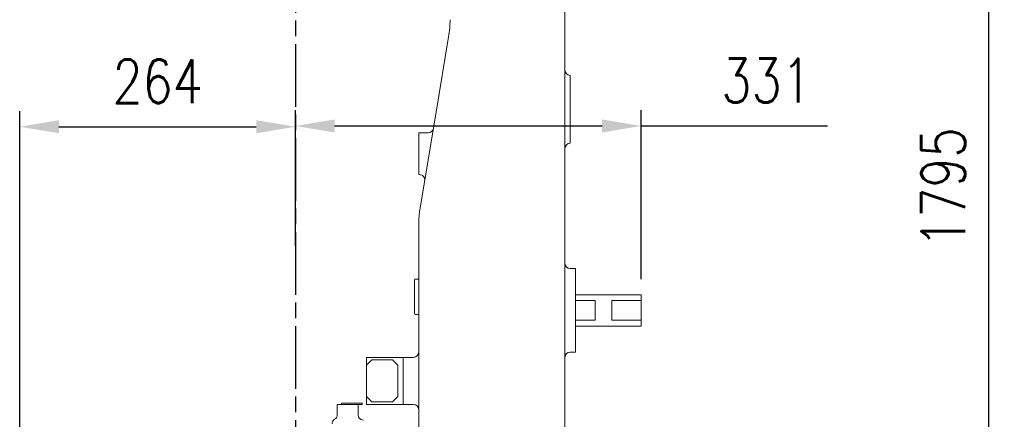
# Model space of a CAD drawing. Header units: millimetres. Extents: x 2665 to 40538, y 289 to 6965.
# Tile 44 of 68: x 7765 to 8707, y 2534 to 2917. Entities that reach past the tile are written whole.
import ezdxf

# ---------------------------------------------------------------- set-up
doc = ezdxf.new("R2010")
doc.units = ezdxf.units.MM
doc.header["$LTSCALE"] = 10
doc.linetypes.add('AM_ISO08W050x2', pattern=[9, 6, -0.75, 1.5, -0.75])
doc.linetypes.add('CENTER2', pattern=[1.125, 0.75, -0.125, 0.125, -0.125])
doc.layers.add('CEN', color=1, linetype='CENTER2', lineweight=25)
doc.layers.add('도면층1', color=1, linetype='Continuous')
doc.styles.add('HHI_Dims', font='simplex.shx', dxfattribs={"width": 0.8, "bigfont": 'whgtxt.shx'})
doc.dimstyles.new('HHI_Standard$0', dxfattribs={"dimtxt": 2.8, "dimasz": 2.5, "dimexe": 1, "dimexo": 1, "dimgap": 1.5, "dimtad": 1, "dimdsep": 46, "dimtxsty": 'HHI_Dims', "dimcen": 0, "dimclrd": 1, "dimclre": 1, "dimclrt": 1, "dimadec": 0, "dimazin": 2, "dimtp": 0.1, "dimtm": 0.1, "dimtfac": 0.65, "dimtmove": 0, "dimatfit": 3, "dimldrblk": 'OPEN30', "dimfxl": 1, "dimlwd": -1, "dimlwe": -1, "dimarcsym": 1})

# ---------------------------------------------------------------- blocks, each defined once
blk = doc.blocks.new('*D7')
at = {"layer": 'Defpoints', "color": 0, "transparency": 16777216}
for p in [(8093.84, 3653.59), (8258.84, 1858.59), (8692.46, 1858.59)]:
    blk.add_point(p, dxfattribs=at)
at = {"layer": '도면층1', "color": 1, "transparency": 16777216}
for p, q in [((8108.84, 3653.59), (8358.59, 3653.59)), ((8361.09, 3653.59), (8707.46, 3653.59)), ((8692.46, 3616.09), (8692.46, 1896.09)), ((8273.84, 1858.59), (8707.46, 1858.59))]:
    blk.add_line(p, q, dxfattribs=at)
for points in [[(8686.21, 3616.09), (8698.71, 3616.09), (8692.46, 3653.59)], [(8686.21, 1896.09), (8698.71, 1896.09), (8692.46, 1858.59)]]:
    blk.add_solid(points, dxfattribs=at)
at = {"layer": '도면층1', "color": 1, "transparency": 16777216, "insert": (8648.96, 2756.09), "char_height": 42, "attachment_point": 5, "rotation": 90, "style": 'HHI_Dims'}
blk.add_mtext('1795', dxfattribs=at)
blk = doc.blocks.new('_Open30')
at = {"color": 0, "linetype": 'ByBlock', "lineweight": -2}
for p, q in [((-1, 0.268), (0, 0)), ((0, 0), (-1, -0.268)), ((0, 0), (-1, 0))]:
    blk.add_line(p, q, dxfattribs=at)
blk = doc.blocks.new('*D8')
at = {"layer": 'Defpoints', "color": 0, "transparency": 16777216}
for p in [(8359.84, 2815.11), (8028.84, 2699.83), (8359.84, 2653.59)]:
    blk.add_point(p, dxfattribs=at)
at = {"layer": '도면층1', "color": 1, "transparency": 16777216}
for p, q in [((8028.84, 2714.83), (8028.84, 2830.11)), ((8359.84, 2668.59), (8359.84, 2830.11)), ((8066.34, 2815.11), (8322.34, 2815.11)), ((8359.84, 2815.11), (8538.34, 2815.11))]:
    blk.add_line(p, q, dxfattribs=at)
for points in [[(8066.34, 2821.36), (8066.34, 2808.86), (8028.84, 2815.11)], [(8322.34, 2821.36), (8322.34, 2808.86), (8359.84, 2815.11)]]:
    blk.add_solid(points, dxfattribs=at)
at = {"layer": '도면층1', "color": 1, "transparency": 16777216, "insert": (8479.84, 2858.61), "char_height": 42, "attachment_point": 5, "style": 'HHI_Dims'}
blk.add_mtext('331', dxfattribs=at)
blk = doc.blocks.new('*D9')
at = {"layer": 'Defpoints', "color": 0, "transparency": 16777216}
for p in [(8028.84, 2814.37), (8028.84, 2685.37), (7764.84, 2393.59)]:
    blk.add_point(p, dxfattribs=at)
at = {"layer": '도면층1', "color": 1, "transparency": 16777216}
for p, q in [((7764.84, 2408.59), (7764.84, 2829.37)), ((8028.84, 2700.37), (8028.84, 2829.37)), ((7802.34, 2814.37), (7991.34, 2814.37))]:
    blk.add_line(p, q, dxfattribs=at)
for points in [[(7802.34, 2820.62), (7802.34, 2808.12), (7764.84, 2814.37)], [(7991.34, 2820.62), (7991.34, 2808.12), (8028.84, 2814.37)]]:
    blk.add_solid(points, dxfattribs=at)
at = {"layer": '도면층1', "color": 1, "transparency": 16777216, "insert": (7896.84, 2857.87), "char_height": 42, "attachment_point": 5, "style": 'HHI_Dims'}
blk.add_mtext('264', dxfattribs=at)
blk = doc.blocks.new('front')
at = {"color": 7, "linetype": 'Continuous', "lineweight": 15}
for p, q in [((19170.34, 2250.92), (19170.34, 1736.04)), ((19175.34, 1965.76), (19175.34, 1955.76)), ((19175.34, 1955.76), (19175.34, 1910.76)), ((19030.34, 1910.76), (19030.34, 1900.76)), ((19039.44, 1910.76), (19030.34, 1910.76)), ((19175.34, 1910.76), (19175.34, 1900.76)), ((19030.34, 1900.76), (19030.34, 1880.76)), ((19030.34, 1880.76), (19030.34, 1870.76)), ((19031.1, 1870.76), (19030.34, 1870.76)), ((19030.34, 1736.04), (19030.34, 1822.49)), ((19175.34, 1780.76), (19180.34, 1780.76)), ((19180.34, 1780.76), (19180.34, 1775.76)), ((19180.34, 1775.76), (19180.34, 1705.76)), ((19026.34, 1764.22), (19026.34, 1769.76)), ((19026.34, 1760.56), (19026.34, 1764.22)), ((19027.34, 1770.76), (19029.34, 1770.76)), ((19026.34, 1747.24), (19026.34, 1760.56)), ((19180.34, 1755.76), (19243.34, 1755.76)), ((19243.34, 1755.76), (19243.34, 1750.26)), ((19026.34, 1737.91), (19026.34, 1747.24)), ((19180.34, 1750.26), (19199.34, 1750.26)), ((19199.34, 1750.26), (19199.34, 1731.26)), ((19215.34, 1750.26), (19243.34, 1750.26)), ((19215.34, 1750.26), (19215.34, 1731.26)), ((19243.34, 1731.26), (19243.34, 1750.26)), ((19027.34, 1736.91), (19029.34, 1736.91)), ((19030.34, 1640.25), (19030.34, 1736.04)), ((19199.34, 1731.26), (19180.34, 1731.26)), ((19180.34, 1725.76), (19243.34, 1725.76)), ((19243.34, 1731.26), (19215.34, 1731.26)), ((19243.34, 1731.26), (19243.34, 1725.76)), ((19180.34, 1700.76), (19175.34, 1700.76)), ((19180.34, 1705.76), (19180.34, 1700.76)), ((18980.34, 1695.76), (18980.34, 1688.26)), ((18980.34, 1695.76), (19015.34, 1695.76)), ((18985.34, 1693.26), (18980.34, 1688.26)), ((18980.34, 1688.26), (18980.34, 1658.26)), ((19005.34, 1693.26), (18985.34, 1693.26)), ((19010.34, 1688.26), (19005.34, 1693.26)), ((19010.34, 1658.26), (19010.34, 1688.26)), ((19015.34, 1695.76), (19025.34, 1695.76)), ((19015.34, 1690.76), (19015.34, 1695.76)), ((19015.34, 1655.76), (19015.34, 1690.76)), ((18952.34, 1640.14), (18952.34, 1650.76)), ((18952.34, 1650.76), (18957.34, 1650.76)), ((18956.34, 1650.76), (18956.34, 1651.76)), ((18956.34, 1651.76), (18958.34, 1651.76)), ((18967.34, 1650.76), (18957.34, 1650.76)), ((18958.34, 1651.76), (18974.34, 1651.76)), ((18967.34, 1650.76), (18972.34, 1650.76)), ((18972.34, 1650.76), (18974.34, 1650.76)), ((18972.34, 1650.76), (18972.34, 1640.14)), ((18974.34, 1651.76), (18976.34, 1651.76)), ((18976.34, 1650.76), (18974.34, 1650.76)), ((18976.34, 1651.76), (18976.34, 1650.76)), ((18980.34, 1658.26), (18985.34, 1653.26)), ((18980.34, 1658.26), (18980.34, 1650.76)), ((19015.34, 1650.76), (18980.34, 1650.76)), ((18985.34, 1653.26), (19005.34, 1653.26)), ((19005.34, 1653.26), (19010.34, 1658.26)), ((19015.34, 1650.76), (19015.34, 1655.76)), ((19025.34, 1650.76), (19015.34, 1650.76))]:
    blk.add_line(p, q, dxfattribs=at)
at = {"color": 7, "linetype": 'Continuous', "lineweight": 15, "flags": 128}
blk.add_lwpolyline([(19031.7, 1838.93), (19046.97, 1930.58), (19058.98, 2002.6)], dxfattribs=at)
at = {"color": 7, "linetype": 'Continuous', "lineweight": 15}
for centre, radius, start, end in [((18960.34, 2019.04), 100, 350.53768, 0), ((19175.34, 1970.76), 5, 180, 270), ((19039.44, 1915.76), 5, 270, 350.53768), ((19175.34, 1895.76), 5, 90, 180), ((19031.1, 1865.76), 5, 350.53768, 90), ((19130.34, 1822.49), 100, 170.53768, 180), ((19175.34, 1785.76), 5, 180, 270), ((19027.34, 1769.76), 1, 90, 180), ((19029.34, 1771.76), 1, 270, 0), ((19027.34, 1737.91), 1, 180, 270), ((19029.34, 1735.91), 1, 0, 90), ((19025.34, 1700.76), 5, 270, 0), ((19175.34, 1695.76), 5, 90, 180), ((19025.34, 1645.76), 5, 0, 90), ((18947.34, 1640.76), 5, 300, 0), ((18977.34, 1640.76), 5, 180, 270), ((18952.34, 1632.1), 5, 120, 180)]:
    blk.add_arc(centre, radius, start, end, dxfattribs=at)
for points, knots in [([(19170.34, 1736.04), (19170.34, 1729.35), (19170.34, 1715.95), (19170.34, 1695.92), (19170.34, 1676.04), (19170.34, 1656.38), (19170.34, 1643.56), (19170.34, 1637.16)], [0, 0, 0, 0, 0.199836, 0.399759, 0.600238, 0.80016, 1, 1, 1, 1]), ([(19030.34, 1618.85), (19030.34, 1619.73), (19030.34, 1626.81), (19030.34, 1633.97), (19030.34, 1640.25)], [0, 0, 0, 0, 0.1245161, 1, 1, 1, 1]), ([(19170.34, 1637.16), (19170.34, 1633.25), (19170.34, 1625.42), (19170.34, 1613.95), (19170.34, 1601.93), (19170.34, 1589.38), (19170.34, 1580.64), (19170.34, 1576.26)], [0, 0, 0, 0, 0.18541, 0.371315, 0.557919, 0.778678, 1, 1, 1, 1])]:
    blk.add_open_spline(points, degree=3, knots=knots, dxfattribs=at)
at = {"layer": 'CEN', "linetype": 'AM_ISO08W050x2'}
blk.add_line((18912.34, 2805.76), (18912.34, 915.76), dxfattribs=at)

msp = doc.modelspace()

# ---------------------------------------------------------------- block references
msp.add_blockref('front', (-10883.497, 897.829))

# ---------------------------------------------------------------- dimensions: what is measured, and where the dimension line sits
at = {"layer": '도면층1'}
dim = msp.add_linear_dim(base=(8692.462, 1858.59), p1=(8093.841, 3653.59), p2=(8258.841, 1858.59), angle=90, dimstyle='HHI_Standard$0', override={"dimscale": 15}, dxfattribs=at)
dim.commit()
dim.dimension.update_dxf_attribs({"geometry": '*D7', "text_midpoint": (8648.962, 2756.09)})
dim = msp.add_linear_dim(base=(8028.841, 2814.367), p1=(7764.841, 2393.59), p2=(8028.841, 2685.371), dimstyle='HHI_Standard$0', override={"dimscale": 15}, dxfattribs=at)
dim.commit()
dim.dimension.update_dxf_attribs({"geometry": '*D9', "text_midpoint": (7896.841, 2857.867)})
dim = msp.add_linear_dim(base=(8359.841, 2815.11), p1=(8028.841, 2699.834), p2=(8359.841, 2653.59), dimstyle='HHI_Standard$0', override={"dimscale": 15}, dxfattribs=at)
dim.commit()
dim.dimension.update_dxf_attribs({"geometry": '*D8', "text_midpoint": (8479.841, 2815.11), "dimtype": 160})

doc.saveas('drawing.dxf')
